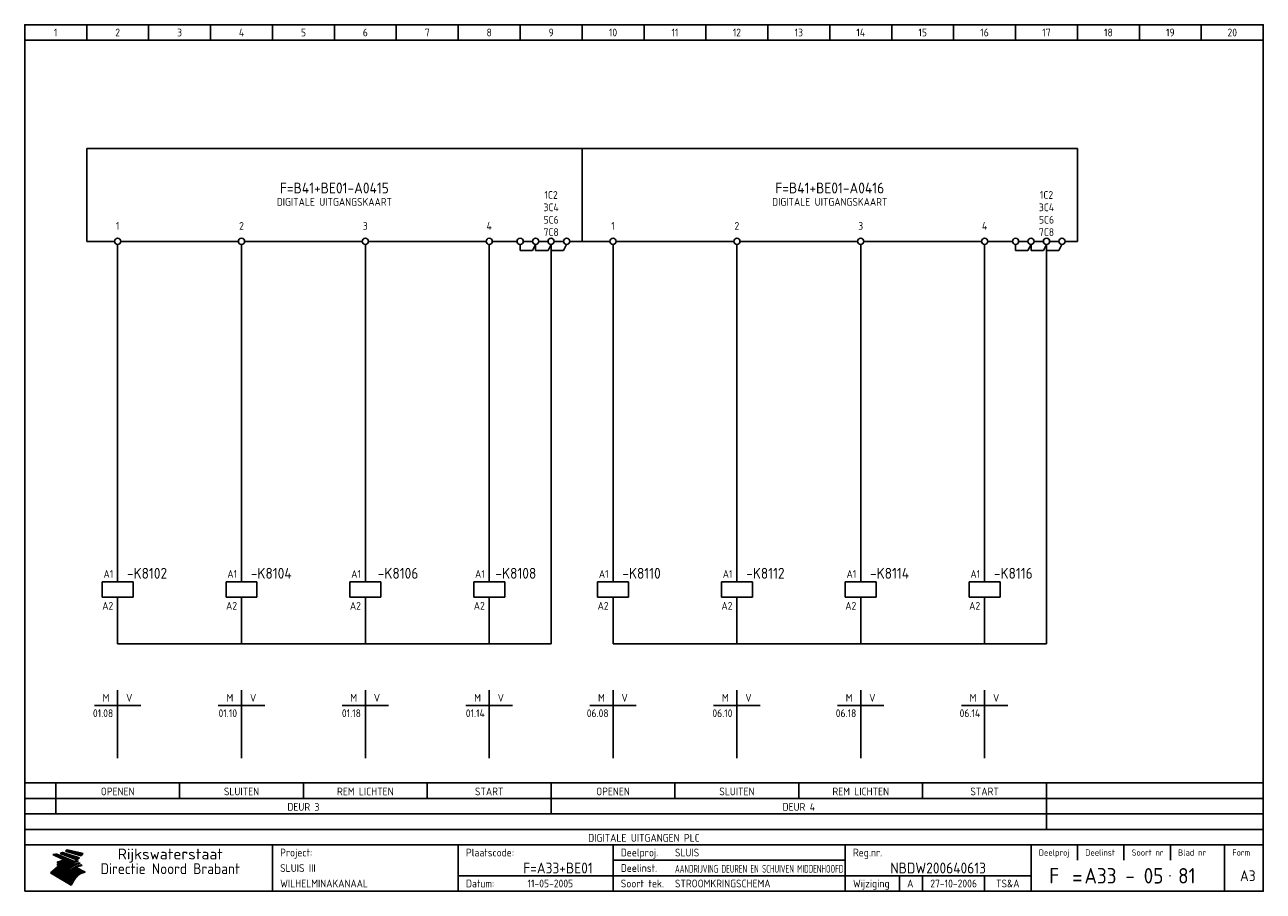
# Model space of a CAD drawing. Extents: x 10 to 410, y 10 to 290.
import ezdxf
from ezdxf.enums import TextEntityAlignment as Align

# ---------------------------------------------------------------- set-up
doc = ezdxf.new("R2010")
doc.units = 0
doc.header["$MEASUREMENT"] = 0
doc.header["$PDMODE"] = 1
for name, color, linetype in [('0-25', 7, 'CONTINUOUS'), ('0-35', 2, 'CONTINUOUS'), ('0-50', 3, 'CONTINUOUS'), ('B-25', 7, 'CONTINUOUS'), ('B-35', 2, 'CONTINUOUS'), ('S-25', 7, 'CONTINUOUS')]:
    doc.layers.add(name, color=color, linetype=linetype)
doc.styles.add('ISO', font='iso.shx')
doc.styles.get("Standard").update_dxf_attribs({"font": 'iso.shx'})

# ---------------------------------------------------------------- blocks, each defined once
blk = doc.blocks.new('0035')
at = {"layer": 'S-25'}
blk.add_circle((0, 0), 1, dxfattribs=at)
at = {"layer": 'B-25'}
blk.add_attdef('OM1', text='', height=2.5, dxfattribs=at).set_placement((0, -3.01), align=Align.MIDDLE)
blk = doc.blocks.new('0059')
at = {"layer": 'S-25'}
for p, q in [((0, 0), (0, -5)), ((-5, -5), (5, -5)), ((-5, -10), (-5, -5)), ((5, -10), (5, -5)), ((-5, -10), (5, -10)), ((0, -10), (0, -15))]:
    blk.add_line(p, q, dxfattribs=at)
at = {"layer": 'B-25'}
for tag, p in [('KN1', (-1.43, -3.73)), ('KN2', (-1.43, -14.01))]:
    blk.add_attdef(tag, text='', height=2.5, dxfattribs=at).set_placement(p, align=Align.RIGHT)
at = {"layer": 'B-35'}
blk.add_attdef('KT', (7.14, -8.99), '', height=3.5, dxfattribs=at)
blk = doc.blocks.new('0060')
at = {"layer": 'S-25'}
for p, q in [((0, 0), (0, -22)), ((-7.5, -5), (0, -5)), ((7.5, -5), (0, -5))]:
    blk.add_line(p, q, dxfattribs=at)
at = {"layer": 'B-25', "style": 'ISO'}
blk.add_text('M', height=2.5, dxfattribs=at).set_placement((-3.75, -2.5), align=Align.MIDDLE_CENTER)
blk.add_text('V', height=2.5, dxfattribs=at).set_placement((3.75, -2.5), align=Align.MIDDLE)
at = {"layer": 'B-25'}
for tag, p in [('M1', (-1.43, -8.73)), ('M2', (-1.43, -12.73)), ('M3', (-1.43, -16.73)), ('M4', (-1.43, -20.73))]:
    blk.add_attdef(tag, text='', height=2.5, dxfattribs=at).set_placement(p, align=Align.RIGHT)
for tag, p in [('V1', (1.57, -8.73)), ('V2', (1.57, -12.73)), ('V3', (1.57, -16.73)), ('V4', (1.57, -20.73))]:
    blk.add_attdef(tag, p, '', height=2.5, dxfattribs=at)
blk = doc.blocks.new('KADERA3')
at = {"layer": '0-25'}
for p, q in [((30, 285), (30, 290)), ((50, 285), (50, 290)), ((70, 285), (70, 290)), ((90, 285), (90, 290)), ((110, 285), (110, 290)), ((130, 285), (130, 290)), ((150, 285), (150, 290)), ((170, 285), (170, 290)), ((190, 285), (190, 290)), ((210, 285), (210, 290)), ((230, 285), (230, 290)), ((250, 285), (250, 290)), ((270, 285), (270, 290)), ((290, 285), (290, 290)), ((310, 285), (310, 290)), ((330, 285), (330, 290)), ((350, 285), (350, 290)), ((370, 285), (370, 290)), ((390, 285), (390, 290)), ((10, 285), (410, 285)), ((410, 35), (10, 35)), ((410, 30), (10, 30)), ((350, 25), (350, 20)), ((365, 25), (365, 20)), ((380, 25), (380, 20)), ((200, 20), (275, 20)), ((150, 15), (335, 15)), ((292.5, 15), (292.5, 10)), ((300, 15), (300, 10)), ((320, 15), (320, 10))]:
    blk.add_line(p, q, dxfattribs=at)
at = {"layer": '0-25', "color": 7}
for p, q in [((19.1, 21.89), (25.12, 19)), ((19.1, 21.89), (25.12, 19)), ((19.17, 21.86), (20.7, 21.86)), ((19.29, 21.8), (20.83, 21.8)), ((19.4, 21.75), (20.96, 21.75)), ((19.52, 21.69), (21.09, 21.69)), ((19.64, 21.63), (21.22, 21.63)), ((19.74, 21.92), (20.56, 21.92)), ((19.75, 21.58), (21.36, 21.58)), ((19.87, 21.52), (21.49, 21.52)), ((19.99, 21.47), (21.62, 21.47)), ((20.11, 21.41), (21.75, 21.41)), ((20.22, 21.35), (21.88, 21.35)), ((20.25, 21.97), (20.43, 21.97)), ((20.34, 21.3), (22.02, 21.3)), ((20.38, 21.99), (26.02, 19.59)), ((20.38, 21.99), (26.02, 19.59)), ((20.46, 21.24), (22.15, 21.24)), ((20.57, 21.18), (22.28, 21.18)), ((20.69, 21.13), (22.41, 21.13)), ((20.81, 21.07), (22.55, 21.07)), ((20.92, 21.02), (22.68, 21.02)), ((21.04, 20.96), (22.81, 20.96)), ((21.16, 20.9), (22.94, 20.9)), ((21.27, 20.85), (23.07, 20.85)), ((21.39, 20.79), (23.21, 20.79)), ((21.47, 22.25), (26.83, 20.19)), ((21.47, 22.25), (26.83, 20.19)), ((21.49, 22.25), (23.07, 22.25)), ((21.51, 20.73), (23.34, 20.73)), ((21.6, 22.2), (23.25, 22.2)), ((21.63, 20.68), (23.47, 20.68)), ((21.65, 22.31), (22.89, 22.31)), ((21.74, 20.62), (23.6, 20.62)), ((21.75, 22.14), (23.42, 22.14)), ((21.8, 22.37), (22.71, 22.37)), ((21.86, 20.57), (23.73, 20.57)), ((21.9, 22.08), (23.6, 22.08)), ((21.94, 22.42), (22.53, 22.42)), ((21.98, 20.51), (23.87, 20.51)), ((22.04, 22.03), (23.78, 22.03)), ((22.06, 22.48), (22.36, 22.48)), ((22.09, 20.45), (24, 20.45)), ((22.18, 22.53), (27.65, 20.8)), ((22.18, 22.53), (27.65, 20.8)), ((22.19, 21.97), (23.96, 21.97)), ((22.21, 20.4), (24.13, 20.4)), ((22.33, 20.34), (24.26, 20.34)), ((22.34, 21.92), (24.13, 21.92)), ((22.37, 20), (23.08, 20)), ((22.44, 20.28), (24.4, 20.28)), ((22.48, 21.86), (24.31, 21.86)), ((22.49, 20.06), (23.04, 20.06)), ((22.56, 20.23), (24.53, 20.23)), ((22.61, 20.12), (22.93, 20.12)), ((22.63, 21.8), (24.49, 21.8)), ((22.68, 20.17), (24.66, 20.17)), ((22.71, 20.17), (22.82, 20.17)), ((23.11, 20.02), (22.77, 20.2)), ((23.11, 20.02), (22.77, 20.2)), ((22.78, 21.75), (24.67, 21.75)), ((22.79, 20.12), (24.79, 20.12)), ((22.91, 20.06), (24.92, 20.06)), ((22.92, 21.69), (24.85, 21.69)), ((23.03, 20), (25.06, 20)), ((23.07, 21.63), (25.02, 21.63)), ((23.14, 22.99), (28.22, 21.46)), ((23.14, 22.99), (28.22, 21.46)), ((23.15, 22.98), (25.33, 22.98)), ((23.22, 21.58), (25.2, 21.58)), ((23.23, 23.04), (25.09, 23.04)), ((23.32, 23.1), (24.84, 23.1)), ((23.34, 22.93), (25.57, 22.93)), ((23.36, 21.52), (25.38, 21.52)), ((23.4, 23.15), (24.6, 23.15)), ((23.49, 23.21), (24.36, 23.21)), ((23.51, 21.47), (25.56, 21.47)), ((23.52, 22.87), (25.81, 22.87)), ((23.57, 23.27), (24.12, 23.27)), ((23.64, 23.32), (23.87, 23.32)), ((23.66, 21.41), (25.74, 21.41)), ((23.7, 23.36), (28.82, 22.17)), ((23.7, 23.36), (28.82, 22.17)), ((23.71, 22.82), (26.06, 22.82)), ((23.8, 21.35), (25.91, 21.35)), ((23.9, 22.76), (26.3, 22.76)), ((23.95, 21.3), (26.09, 21.3)), ((24.09, 22.7), (26.54, 22.7)), ((24.09, 21.24), (26.27, 21.24)), ((24.24, 21.18), (26.45, 21.18)), ((24.27, 22.65), (26.78, 22.65)), ((24.39, 21.13), (26.62, 21.13)), ((24.46, 22.59), (27.03, 22.59)), ((24.53, 21.07), (26.8, 21.07)), ((24.65, 22.53), (27.27, 22.53)), ((24.68, 21.02), (26.98, 21.02)), ((24.83, 20.96), (27.16, 20.96)), ((24.84, 22.48), (27.51, 22.48)), ((24.97, 20.9), (27.34, 20.9)), ((25.02, 22.42), (27.75, 22.42)), ((25.12, 20.85), (27.51, 20.85)), ((25.21, 22.37), (28, 22.37)), ((25.27, 20.79), (27.63, 20.79)), ((25.4, 22.31), (28.24, 22.31)), ((25.41, 20.73), (27.57, 20.73)), ((25.56, 20.68), (27.51, 20.68)), ((25.58, 22.25), (28.48, 22.25)), ((25.71, 20.62), (27.44, 20.62)), ((25.77, 22.2), (28.72, 22.2)), ((25.85, 20.57), (27.37, 20.57)), ((25.96, 22.14), (28.79, 22.14)), ((26, 20.51), (27.29, 20.51)), ((26.15, 22.08), (28.75, 22.08)), ((26.15, 20.45), (27.22, 20.45)), ((26.29, 20.4), (27.14, 20.4)), ((26.33, 22.03), (28.71, 22.03)), ((26.44, 20.34), (27.06, 20.34)), ((26.52, 21.97), (28.66, 21.97)), ((26.59, 20.28), (26.97, 20.28)), ((26.71, 21.92), (28.62, 21.92)), ((26.73, 20.23), (26.89, 20.23)), ((26.9, 21.86), (28.57, 21.86)), ((27.08, 21.8), (28.52, 21.8)), ((27.27, 21.75), (28.48, 21.75)), ((27.46, 21.69), (28.43, 21.69)), ((27.65, 21.63), (28.38, 21.63)), ((27.83, 21.58), (28.33, 21.58)), ((28.02, 21.52), (28.28, 21.52)), ((28.21, 21.47), (28.22, 21.47)), ((20.58, 17.88), (18.3, 16)), ((20.58, 17.88), (18.3, 16)), ((24.94, 11.97), (18.3, 16)), ((24.94, 11.97), (18.3, 16)), ((18.31, 16.01), (20.96, 16.01)), ((18.38, 16.07), (21.46, 16.07)), ((18.45, 16.12), (21.88, 16.12)), ((18.52, 16.18), (22.15, 16.18)), ((18.59, 16.23), (22.38, 16.23)), ((18.65, 16.29), (22.58, 16.29)), ((18.72, 16.35), (22.75, 16.35)), ((18.79, 16.4), (22.91, 16.4)), ((18.86, 16.46), (20.6, 16.46)), ((18.93, 16.52), (20.6, 16.52)), ((18.99, 16.57), (20.6, 16.57)), ((19.06, 16.63), (20.6, 16.63)), ((19.13, 16.68), (20.6, 16.68)), ((19.2, 16.74), (20.6, 16.74)), ((19.27, 16.8), (20.6, 16.8)), ((19.33, 16.85), (21.07, 16.85)), ((19.4, 16.91), (21.55, 16.91)), ((19.47, 16.97), (21.88, 16.97)), ((19.54, 17.02), (22.13, 17.02)), ((19.61, 17.08), (22.34, 17.08)), ((19.67, 17.13), (20.6, 17.13)), ((19.74, 17.19), (20.6, 17.19)), ((19.81, 17.25), (20.6, 17.25)), ((19.88, 17.3), (20.6, 17.3)), ((19.95, 17.36), (20.6, 17.36)), ((20.01, 17.42), (20.6, 17.42)), ((20.08, 17.47), (20.93, 17.47)), ((20.15, 17.53), (21.26, 17.53)), ((20.22, 17.58), (21.51, 17.58)), ((20.29, 17.64), (21.72, 17.64)), ((20.35, 17.7), (21.9, 17.7)), ((20.42, 17.75), (22.07, 17.75)), ((20.49, 17.81), (22.22, 17.81)), ((20.56, 17.87), (22.36, 17.87)), ((20.6, 19.11), (20.58, 19.51)), ((20.6, 19.11), (20.58, 19.51)), ((20.58, 19.5), (22.09, 19.5)), ((20.58, 19.44), (21.95, 19.44)), ((20.59, 19.38), (21.79, 19.38)), ((20.59, 19.33), (21.62, 19.33)), ((20.59, 19.27), (21.42, 19.27)), ((20.6, 19.22), (21.2, 19.22)), ((20.6, 19.16), (20.93, 19.16)), ((20.6, 19.11), (20.69, 19.12)), ((20.6, 19.11), (20.69, 19.12)), ((20.6, 18.79), (20.77, 18.81)), ((20.6, 18.79), (20.77, 18.81)), ((20.6, 18.29), (20.6, 18.79)), ((20.6, 18.29), (20.6, 18.79)), ((20.6, 18.77), (22.46, 18.77)), ((20.6, 18.71), (22.33, 18.71)), ((20.6, 18.65), (22.19, 18.65)), ((20.6, 18.6), (22.04, 18.6)), ((20.6, 18.54), (21.87, 18.54)), ((20.6, 18.48), (21.68, 18.48)), ((20.6, 18.43), (21.46, 18.43)), ((20.6, 18.37), (21.21, 18.37)), ((20.6, 18.32), (20.87, 18.32)), ((20.6, 18.29), (20.88, 18.32)), ((20.6, 18.29), (20.88, 18.32)), ((20.6, 17.88), (20.86, 17.91)), ((20.6, 17.88), (20.86, 17.91)), ((20.6, 17.43), (20.97, 17.48)), ((20.6, 17.43), (20.97, 17.48)), ((20.6, 17.43), (20.6, 17.09)), ((20.6, 17.43), (20.6, 17.09)), ((20.6, 17.09), (21.26, 17.16)), ((20.6, 17.09), (21.26, 17.16)), ((20.6, 16.8), (21.37, 16.89)), ((20.6, 16.8), (21.37, 16.89)), ((20.6, 16.8), (20.6, 16.45)), ((20.6, 16.8), (20.6, 16.45)), ((20.6, 16.45), (21.56, 16.56)), ((20.6, 16.45), (21.56, 16.56)), ((20.6, 15.97), (21.67, 16.09)), ((20.6, 15.97), (21.67, 16.09)), ((20.7, 16.46), (23.06, 16.46)), ((20.9, 19.55), (22.23, 19.55)), ((20.9, 18.82), (22.59, 18.82)), ((20.98, 17.92), (22.5, 17.92)), ((21.02, 17.13), (22.53, 17.13)), ((21.19, 19.61), (22.35, 19.61)), ((21.2, 16.52), (23.2, 16.52)), ((21.32, 18.88), (22.71, 18.88)), ((21.32, 17.98), (22.62, 17.98)), ((21.42, 19.67), (22.47, 19.67)), ((21.47, 17.19), (22.7, 17.19)), ((21.59, 18.03), (22.74, 18.03)), ((21.61, 18.93), (22.82, 18.93)), ((21.62, 19.72), (22.59, 19.72)), ((21.72, 16.57), (23.32, 16.57)), ((21.77, 17.25), (22.85, 17.25)), ((21.8, 19.78), (22.69, 19.78)), ((21.8, 18.09), (22.85, 18.09)), ((21.84, 18.99), (22.92, 18.99)), ((21.96, 19.83), (22.79, 19.83)), ((21.99, 18.15), (22.95, 18.15)), ((22.01, 17.3), (22.99, 17.3)), ((22.03, 19.05), (23.03, 19.05)), ((22.1, 16.63), (23.44, 16.63)), ((22.11, 19.89), (22.89, 19.89)), ((22.16, 18.2), (23.05, 18.2)), ((22.21, 19.1), (23.12, 19.1)), ((22.21, 17.36), (23.12, 17.36)), ((22.24, 19.95), (22.99, 19.95)), ((22.31, 18.26), (23.15, 18.26)), ((22.36, 19.16), (23.22, 19.16)), ((22.38, 16.68), (23.56, 16.68)), ((22.39, 17.42), (23.24, 17.42)), ((22.45, 18.32), (23.24, 18.32)), ((22.51, 19.22), (23.3, 19.22)), ((22.56, 17.47), (23.36, 17.47)), ((22.59, 18.37), (23.33, 18.37)), ((22.6, 16.74), (23.66, 16.74)), ((22.64, 19.27), (23.39, 19.27)), ((22.71, 18.43), (23.42, 18.43)), ((22.71, 17.53), (23.47, 17.53)), ((22.77, 19.33), (23.47, 19.33)), ((22.79, 16.8), (23.77, 16.8)), ((22.83, 18.48), (23.5, 18.48)), ((22.84, 17.58), (23.57, 17.58)), ((22.89, 19.38), (23.55, 19.38)), ((22.94, 18.54), (23.58, 18.54)), ((22.96, 16.85), (23.86, 16.85)), ((22.97, 17.64), (23.67, 17.64)), ((23, 19.44), (23.63, 19.44)), ((23.04, 18.6), (23.66, 18.6)), ((23.1, 19.5), (23.72, 19.5)), ((23.1, 17.7), (23.77, 17.7)), ((23.12, 16.91), (23.96, 16.91)), ((23.14, 18.65), (23.74, 18.65)), ((23.15, 19.95), (25.19, 19.95)), ((23.21, 19.55), (23.8, 19.55)), ((23.21, 17.75), (23.86, 17.75)), ((23.21, 16.01), (28.9, 16.01)), ((23.24, 18.71), (23.82, 18.71)), ((23.26, 19.89), (25.32, 19.89)), ((23.26, 16.97), (24.05, 16.97)), ((23.3, 19.61), (23.88, 19.61)), ((23.32, 17.81), (23.95, 17.81)), ((23.33, 18.77), (23.91, 18.77)), ((23.37, 16.07), (29.08, 16.07)), ((23.38, 19.83), (25.45, 19.83)), ((23.39, 19.67), (23.81, 19.67)), ((23.39, 17.02), (24.14, 17.02)), ((23.42, 18.82), (23.99, 18.82)), ((23.42, 17.87), (24.03, 17.87)), ((23.45, 19.7), (23.58, 19.79)), ((23.45, 19.7), (23.58, 19.79)), ((23.48, 19.72), (23.7, 19.72)), ((23.5, 19.78), (25.58, 19.78)), ((23.51, 18.88), (24.07, 18.88)), ((23.51, 16.12), (29.27, 16.12)), ((23.52, 17.92), (24.11, 17.92)), ((23.52, 17.08), (24.22, 17.08)), ((23.54, 18.9), (24.3, 19.42)), ((23.54, 18.9), (24.3, 19.42)), ((23.56, 19.78), (23.59, 19.78)), ((23.56, 19.39), (23.9, 19.62)), ((23.56, 19.39), (23.9, 19.62)), ((23.58, 19.79), (23.9, 19.62)), ((23.58, 19.79), (23.9, 19.62)), ((23.59, 18.93), (24.15, 18.93)), ((23.61, 19.72), (25.72, 19.72)), ((23.62, 17.98), (24.2, 17.98)), ((23.63, 17.13), (24.3, 17.13)), ((23.65, 18.59), (24.62, 19.25)), ((23.65, 18.59), (24.62, 19.25)), ((29.41, 16.17), (23.65, 16.17)), ((23.67, 18.99), (24.23, 18.99)), ((23.71, 18.03), (24.28, 18.03)), ((23.73, 19.67), (25.85, 19.67)), ((23.75, 19.05), (24.32, 19.05)), ((23.75, 17.19), (24.38, 17.19)), ((23.77, 16.23), (29.47, 16.23)), ((23.79, 18.09), (24.36, 18.09)), ((23.83, 19.1), (24.4, 19.1)), ((23.85, 19.61), (25.98, 19.61)), ((23.85, 17.25), (24.46, 17.25)), ((23.88, 18.15), (24.44, 18.15)), ((23.89, 16.29), (29.36, 16.29)), ((23.92, 19.16), (24.48, 19.16)), ((23.94, 18.19), (25.23, 19.07)), ((23.94, 18.19), (25.23, 19.07)), ((23.95, 17.3), (24.55, 17.3)), ((23.96, 19.55), (25.96, 19.55)), ((23.96, 18.2), (24.53, 18.2)), ((24, 19.22), (24.56, 19.22)), ((24, 16.35), (29.24, 16.35)), ((24.04, 18.26), (24.61, 18.26)), ((24.05, 17.36), (24.63, 17.36)), ((24.06, 17.88), (25.34, 18.76)), ((24.06, 17.88), (25.34, 18.76)), ((24.08, 19.5), (25.88, 19.5)), ((24.08, 19.27), (24.58, 19.27)), ((24.11, 16.4), (29.13, 16.4)), ((24.13, 18.32), (24.69, 18.32)), ((24.14, 17.42), (24.71, 17.42)), ((24.16, 19.33), (24.47, 19.33)), ((24.2, 19.44), (25.79, 19.44)), ((24.21, 18.37), (24.77, 18.37)), ((24.21, 16.46), (29.02, 16.46)), ((24.23, 17.47), (24.79, 17.47)), ((24.24, 17.48), (25.52, 18.36)), ((24.24, 17.48), (25.52, 18.36)), ((24.25, 19.38), (24.36, 19.38)), ((24.29, 18.43), (24.85, 18.43)), ((24.3, 19.42), (24.62, 19.25)), ((24.3, 19.42), (24.62, 19.25)), ((24.31, 19.38), (25.71, 19.38)), ((24.31, 17.53), (24.87, 17.53)), ((24.31, 16.52), (28.91, 16.52)), ((24.35, 17.17), (25.64, 18.05)), ((24.35, 17.17), (25.64, 18.05)), ((24.37, 18.48), (24.94, 18.48)), ((24.39, 17.58), (24.96, 17.58)), ((24.4, 16.57), (28.79, 16.57)), ((24.43, 19.33), (25.62, 19.33)), ((24.45, 18.54), (25.02, 18.54)), ((24.47, 17.64), (25.04, 17.64)), ((24.49, 16.63), (28.68, 16.63)), ((24.54, 18.6), (25.1, 18.6)), ((24.55, 19.27), (25.54, 19.27)), ((24.56, 17.7), (25.12, 17.7)), ((24.57, 16.68), (28.57, 16.68)), ((24.62, 18.65), (25.18, 18.65)), ((24.63, 16.72), (25.91, 17.6)), ((24.63, 16.72), (25.91, 17.6)), ((24.64, 17.75), (25.2, 17.75)), ((24.66, 16.74), (28.45, 16.74)), ((24.67, 19.22), (25.45, 19.22)), ((24.7, 18.71), (25.27, 18.71)), ((24.72, 17.81), (25.29, 17.81)), ((24.74, 16.8), (28.34, 16.8)), ((24.78, 19.16), (25.37, 19.16)), ((24.78, 18.77), (25.34, 18.77)), ((24.8, 17.87), (25.37, 17.87)), ((24.82, 16.85), (28.23, 16.85)), ((24.87, 18.82), (25.4, 18.82)), ((24.89, 17.92), (25.45, 17.92)), ((24.9, 19.1), (25.28, 19.1)), ((24.9, 16.91), (28.11, 16.91)), ((24.95, 18.88), (25.45, 18.88)), ((24.97, 17.98), (25.53, 17.98)), ((24.99, 16.97), (28, 16.97)), ((25.02, 19.05), (25.2, 19.05)), ((25.03, 18.93), (25.51, 18.93)), ((25.05, 18.03), (25.61, 18.03)), ((25.07, 17.02), (27.89, 17.02)), ((25.11, 18.99), (25.57, 18.99)), ((26.02, 19.59), (25.12, 19)), ((26.02, 19.59), (25.12, 19)), ((25.13, 18.09), (25.68, 18.09)), ((25.15, 17.08), (27.77, 17.08)), ((25.19, 19.05), (25.63, 19.05)), ((25.21, 18.15), (25.75, 18.15)), ((25.23, 17.13), (27.66, 17.13)), ((25.26, 19.1), (25.7, 19.1)), ((25.3, 18.2), (25.82, 18.2)), ((25.31, 17.19), (27.55, 17.19)), ((25.33, 19.16), (25.77, 19.16)), ((25.38, 18.26), (25.89, 18.26)), ((25.39, 19.22), (25.85, 19.22)), ((25.4, 17.25), (27.43, 17.25)), ((25.46, 18.32), (25.97, 18.32)), ((25.47, 19.27), (25.93, 19.27)), ((25.48, 17.3), (27.32, 17.3)), ((25.54, 19.33), (26.03, 19.33)), ((25.54, 18.37), (26.06, 18.37)), ((25.56, 17.36), (27.21, 17.36)), ((25.62, 18.43), (26.14, 18.43)), ((25.63, 19.38), (26.13, 19.38)), ((25.64, 17.42), (27.1, 17.42)), ((25.7, 18.48), (26.24, 18.48)), ((25.72, 19.44), (26.24, 19.44)), ((25.73, 17.47), (26.98, 17.47)), ((25.79, 18.54), (26.34, 18.54)), ((25.81, 17.53), (26.87, 17.53)), ((25.82, 19.5), (26.36, 19.5)), ((25.89, 18.6), (26.46, 18.6)), ((25.89, 17.58), (26.76, 17.58)), ((25.93, 19.55), (26.53, 19.55)), ((25.96, 17.64), (26.64, 17.64)), ((25.99, 18.65), (26.58, 18.65)), ((26.04, 17.7), (26.59, 17.7)), ((26.06, 19.61), (26.85, 19.61)), ((26.1, 18.71), (26.72, 18.71)), ((26.12, 17.75), (26.67, 17.75)), ((26.2, 17.81), (26.76, 17.81)), ((26.21, 19.67), (27.23, 19.67)), ((26.23, 18.77), (26.89, 18.77)), ((26.29, 17.87), (26.86, 17.87)), ((26.37, 18.82), (27.09, 18.82)), ((26.39, 17.92), (26.97, 17.92)), ((26.44, 19.72), (27.18, 19.72)), ((26.49, 17.98), (27.09, 17.98)), ((26.53, 18.88), (27.34, 18.88)), ((26.56, 17.68), (29.54, 16.2)), ((26.56, 17.68), (29.54, 16.2)), ((26.6, 18.03), (27.22, 18.03)), ((26.72, 18.09), (27.38, 18.09)), ((26.73, 18.93), (27.66, 18.93)), ((26.85, 18.15), (27.56, 18.15)), ((26.99, 18.99), (27.9, 18.99)), ((27, 18.2), (27.8, 18.2)), ((27.13, 19.78), (27.25, 19.64)), ((27.13, 19.78), (27.25, 19.64)), ((27.18, 18.26), (28.13, 18.26)), ((27.26, 19.05), (27.84, 19.05)), ((27.39, 18.32), (28.47, 18.32)), ((27.7, 18.37), (28.49, 18.37)), ((27.78, 19.1), (27.93, 18.96)), ((27.78, 19.1), (27.93, 18.96)), ((28, 18.43), (28.44, 18.43)), ((28.29, 15.83), (29.54, 16.2)), ((28.29, 15.83), (29.54, 16.2)), ((28.39, 18.48), (28.54, 18.32)), ((28.39, 18.48), (28.54, 18.32)), ((29.54, 16.2), (29.45, 16.17)), ((29.54, 16.2), (29.45, 16.17)), ((29.46, 16.18), (29.47, 16.18)), ((18.38, 15.95), (20.6, 15.95)), ((18.47, 15.9), (20.6, 15.9)), ((18.57, 15.84), (20.6, 15.84)), ((18.66, 15.78), (20.6, 15.78)), ((18.75, 15.73), (20.6, 15.73)), ((18.85, 15.67), (20.6, 15.67)), ((18.94, 15.62), (20.6, 15.62)), ((19.03, 15.56), (27.83, 15.56)), ((19.12, 15.5), (27.75, 15.5)), ((19.22, 15.45), (27.66, 15.45)), ((19.31, 15.39), (27.58, 15.39)), ((19.4, 15.33), (27.5, 15.33)), ((19.49, 15.28), (27.43, 15.28)), ((19.59, 15.22), (27.36, 15.22)), ((19.68, 15.17), (27.29, 15.17)), ((19.77, 15.11), (27.22, 15.11)), ((19.86, 15.05), (27.15, 15.05)), ((19.96, 15), (27.09, 15)), ((20.05, 14.94), (27.02, 14.94)), ((20.14, 14.88), (26.96, 14.88)), ((20.24, 14.83), (26.9, 14.83)), ((20.33, 14.77), (26.84, 14.77)), ((20.42, 14.72), (26.79, 14.72)), ((20.51, 14.66), (26.73, 14.66)), ((20.6, 15.97), (20.6, 15.58)), ((20.6, 15.97), (20.6, 15.58)), ((20.6, 15.58), (21.95, 15.73)), ((20.6, 15.58), (21.95, 15.73)), ((20.61, 14.6), (26.68, 14.6)), ((20.7, 14.55), (26.62, 14.55)), ((20.79, 14.49), (26.57, 14.49)), ((20.88, 14.43), (26.52, 14.43)), ((20.94, 15.62), (27.92, 15.62)), ((20.98, 14.38), (26.47, 14.38)), ((21.07, 14.32), (26.42, 14.32)), ((21.16, 14.27), (26.38, 14.27)), ((21.25, 14.21), (26.33, 14.21)), ((21.35, 14.15), (26.29, 14.15)), ((21.44, 14.1), (26.24, 14.1)), ((21.45, 15.67), (28.01, 15.67)), ((21.53, 14.04), (26.2, 14.04)), ((21.63, 13.98), (26.16, 13.98)), ((21.72, 13.93), (26.12, 13.93)), ((21.81, 13.87), (26.08, 13.87)), ((21.9, 13.82), (26.04, 13.82)), ((21.96, 15.73), (28.11, 15.73)), ((22, 13.76), (26, 13.76)), ((22.09, 13.7), (25.96, 13.7)), ((22.18, 13.65), (25.93, 13.65)), ((22.27, 13.59), (25.89, 13.59)), ((22.34, 15.78), (28.21, 15.78)), ((22.37, 13.53), (25.86, 13.53)), ((22.46, 13.48), (25.82, 13.48)), ((22.55, 13.42), (25.79, 13.42)), ((22.62, 15.84), (28.33, 15.84)), ((22.65, 13.37), (25.76, 13.37)), ((22.74, 13.31), (25.73, 13.31)), ((22.83, 13.25), (25.69, 13.25)), ((22.84, 15.9), (28.52, 15.9)), ((22.92, 13.2), (25.66, 13.2)), ((23.02, 13.14), (25.63, 13.14)), ((23.04, 15.95), (28.71, 15.95)), ((23.11, 13.08), (25.59, 13.08)), ((23.2, 13.03), (25.56, 13.03)), ((23.29, 12.97), (25.53, 12.97)), ((23.39, 12.92), (25.5, 12.92)), ((23.48, 12.86), (25.46, 12.86)), ((23.57, 12.8), (25.43, 12.8)), ((23.66, 12.75), (25.4, 12.75)), ((23.76, 12.69), (25.36, 12.69)), ((23.85, 12.63), (25.33, 12.63)), ((23.94, 12.58), (25.3, 12.58)), ((24.04, 12.52), (25.26, 12.52)), ((24.13, 12.47), (25.23, 12.47)), ((24.22, 12.41), (25.2, 12.41)), ((24.31, 12.35), (25.17, 12.35)), ((24.41, 12.3), (25.13, 12.3)), ((24.5, 12.24), (25.1, 12.24)), ((24.59, 12.18), (25.07, 12.18)), ((24.68, 12.13), (25.03, 12.13)), ((24.78, 12.07), (25, 12.07)), ((24.87, 12.02), (24.97, 12.02)), ((24.94, 11.97), (25.81, 13.45)), ((24.94, 11.97), (25.81, 13.45))]:
    blk.add_line(p, q, dxfattribs=at)
for centre, radius, start, end in [((19.15, 29.7), 7.8, 269.6055, 279.0886), ((19.15, 29.7), 7.8, 269.6055, 279.0886), ((19.93, 25.38), 5.91, 276.3402, 298.7463), ((19.93, 25.38), 5.91, 276.3402, 298.7463), ((19.84, 25.09), 6.03, 278.129, 302.868), ((19.84, 25.09), 6.03, 278.129, 302.868), ((19.84, 27.26), 5.27, 288.0217, 296.3084), ((19.84, 27.26), 5.27, 288.0217, 296.3084), ((20.49, 27.56), 5.28, 300.0654, 307.393), ((20.49, 27.56), 5.28, 300.0654, 307.393), ((24.11, 24.7), 5.26, 301.1147, 312.2814), ((24.11, 24.7), 5.26, 301.1147, 312.2814), ((21.95, 27.32), 8.59, 316.9248, 323.1399), ((21.95, 27.32), 8.59, 316.9248, 323.1399), ((20.21, 23.78), 5.91, 273.6149, 304.3803), ((20.21, 23.78), 5.91, 273.6149, 304.3803), ((20.35, 24.56), 5.76, 274.164, 302.5474), ((20.35, 24.56), 5.76, 274.164, 302.5474), ((20.05, 24.28), 6.02, 277.9472, 305.7139), ((20.05, 24.28), 6.02, 277.9472, 305.7139), ((20.04, 23.49), 6.09, 278.8115, 306.4242), ((20.04, 23.49), 6.09, 278.8115, 306.4242), ((20.53, 23.07), 5.96, 277.0519, 304.973), ((20.53, 23.07), 5.96, 277.0519, 304.973), ((20.72, 22.76), 5.91, 276.3402, 304.3803), ((20.72, 22.76), 5.91, 276.3402, 304.3803), ((21.06, 22.34), 5.81, 274.9043, 303.1745), ((21.06, 22.34), 5.81, 274.9043, 303.1745), ((20.82, 22.06), 6.04, 278.1111, 305.8489), ((20.82, 22.06), 6.04, 278.1111, 305.8489), ((21.3, 21.6), 5.91, 276.3402, 304.3803), ((21.3, 21.6), 5.91, 276.3402, 304.3803), ((27.05, 17.17), 2.63, 107.4286, 133.7799), ((27.05, 17.17), 2.63, 107.4286, 133.7799), ((27.45, 16.91), 2.81, 110.4143, 138.7411), ((27.45, 16.91), 2.81, 110.4143, 138.7411), ((27.57, 15.64), 3.4, 98.1566, 126.9045), ((27.57, 15.64), 3.4, 98.1566, 126.9045), ((27.91, 15.54), 3.39, 100.5835, 132.088), ((27.91, 15.54), 3.39, 100.5835, 132.088), ((28.21, 14.74), 3.67, 95.7581, 128.7216), ((28.21, 14.74), 3.67, 95.7581, 128.7216), ((27.01, 16.84), 2.93, 87.7348, 104.8316), ((27.01, 16.84), 2.93, 87.7348, 104.8316), ((27.37, 15.71), 3.93, 91.7838, 103.2817), ((27.37, 15.71), 3.93, 91.7838, 103.2817), ((28.4, 15.05), 3.21, 96.3886, 125.0052), ((28.4, 15.05), 3.21, 96.3886, 125.0052), ((27.82, 16.31), 2.8, 90.634, 105.1984), ((27.82, 16.31), 2.8, 90.634, 105.1984), ((28.19, 15.04), 3.93, 93.8342, 103.2817), ((28.19, 15.04), 3.93, 93.8342, 103.2817), ((28.58, 15.69), 2.8, 93.8141, 105.1984), ((28.58, 15.69), 2.8, 93.8141, 105.1984), ((28.95, 14.41), 3.93, 96.0135, 103.2817), ((28.95, 14.41), 3.93, 96.0135, 103.2817), ((31.24, 10.26), 6.3, 117.9568, 149.6251), ((31.24, 10.26), 6.3, 117.9568, 149.6251)]:
    blk.add_arc(centre, radius, start, end, dxfattribs=at)
at = {"layer": '0-35'}
for p, q in [((90, 25), (90, 10)), ((150, 25), (150, 10)), ((200, 25), (200, 10)), ((275, 25), (275, 10)), ((335, 25), (335, 10)), ((397.5, 25), (397.5, 10))]:
    blk.add_line(p, q, dxfattribs=at)
at = {"layer": '0-50'}
for p, q in [((10, 25), (410, 25)), ((348.75, 15), (351.25, 15)), ((348.75, 13.5), (351.25, 13.5))]:
    blk.add_line(p, q, dxfattribs=at)
blk.add_lwpolyline([(10, 10), (410, 10), (410, 290), (10, 290)], close=True, dxfattribs=at)
at = {"layer": '0-50', "const_width": 0.25}
blk.add_lwpolyline([(379.75, 15, 1), (380, 15, 1)], format="xyb", close=True, dxfattribs=at)
at = {"layer": '0-25', "style": 'ISO'}
for s, height, p in [('Project:', 2.5, (92.5, 22.5)), ('Plaatscode:', 2.5, (152.5, 22.5)), ('Deelproj.', 2.5, (202.5, 22.5)), ('Reg.nr.', 2.5, (277.5, 22.5)), ('Deelproj', 2, (337.5, 22.5)), ('Deelinst', 2, (352.5, 22.5)), ('Soort nr', 2, (367.5, 22.5)), ('Blad nr', 2, (382.5, 22.5)), ('Form', 2, (400, 22.5)), ('Deelinst.', 2.5, (202.5, 17.5)), ('Datum:', 2.5, (152.5, 12.5)), ('Soort tek.', 2.5, (202.5, 12.5)), ('Wijziging', 2.5, (277.5, 12.5))]:
    blk.add_text(s, height=height, dxfattribs=at).set_placement(p, align=Align.MIDDLE_LEFT)
for tag, p in [('STR1', (20, 287.5)), ('STR2', (40, 287.5)), ('STR3', (60, 287.5)), ('STR4', (80, 287.5)), ('STR5', (100, 287.5)), ('STR6', (120, 287.5)), ('STR7', (140, 287.5)), ('STR8', (160, 287.5)), ('STR9', (180, 287.5)), ('STR10', (200, 287.5)), ('STR11', (220, 287.5)), ('STR12', (240, 287.5)), ('STR13', (260, 287.5)), ('STR14', (280, 287.5)), ('STR15', (300, 287.5)), ('STR16', (320, 287.5)), ('STR17', (340, 287.5)), ('STR18', (360, 287.5)), ('STR19', (380, 287.5)), ('STR20', (400, 287.5)), ('W', (180, 12.5)), ('Z', (310, 12.5)), ('Y', (327.5, 12.5))]:
    blk.add_attdef(tag, text='', height=2.5, dxfattribs=at).set_placement(p, align=Align.MIDDLE)
for tag, p in [('N', (220, 22.5)), ('B', (92.5, 17.5)), ('P', (220, 17.5)), ('C', (92.5, 12.5)), ('U', (220, 12.5)), ('REV', (295, 12.5))]:
    blk.add_attdef(tag, text='', height=2.5, dxfattribs=at).set_placement(p, align=Align.MIDDLE_LEFT)
at = {"layer": '0-35', "style": 'ISO', "width": 1.00614}
blk.add_text('Rijkswaterstaat', height=3.5, dxfattribs=at).set_placement((40, 20.28), (74, 20.28), align=Align.FIT)
at = {"layer": '0-35', "color": 2, "style": 'ISO', "width": 0.948867}
blk.add_text('Directie Noord Brabant', height=3.5, dxfattribs=at).set_placement((34.5, 15.53), (79.5, 15.53), align=Align.FIT)
at = {"layer": '0-35', "style": 'ISO'}
for tag, p in [('X', (178.5, 17.5)), ('FORM', (402.5, 15))]:
    blk.add_attdef(tag, text='', height=3.5, dxfattribs=at).set_placement(p, align=Align.MIDDLE_LEFT)
blk.add_attdef('RNR', text='', height=3.5, dxfattribs=at).set_placement((305, 17.5), align=Align.MIDDLE)
at = {"layer": '0-50', "style": 'ISO'}
for tag, p in [('M', (342.5, 15)), ('O', (365, 15))]:
    blk.add_attdef(tag, text='', height=5, dxfattribs=at).set_placement(p, align=Align.MIDDLE)
blk.add_attdef('Q', text='', height=5, dxfattribs=at).set_placement((382.5, 15), align=Align.MIDDLE_LEFT)

msp = doc.modelspace()

# ---------------------------------------------------------------- linework, layer by layer
at = {"layer": '0-25'}
for p, q in [((10, 45), (410, 45)), ((10, 40), (410, 40))]:
    msp.add_line(p, q, dxfattribs=at)
at = {"layer": 'S-25'}
for p, q in [((30, 220), (30, 250)), ((30, 250), (237, 250)), ((350, 250), (189, 250)), ((190, 250), (190, 220)), ((350, 250), (350, 220)), ((30, 220), (39, 220)), ((79, 220), (41, 220)), ((119, 220), (81, 220)), ((81, 220), (81, 220)), ((159, 220), (121, 220)), ((169, 220), (161, 220)), ((174, 220), (171, 220)), ((179, 220), (176, 220)), ((181.5, 220), (181, 220)), ((199, 220), (186, 220)), ((239, 220), (201, 220)), ((279, 220), (241, 220)), ((242, 220), (242, 220)), ((319, 220), (281, 220)), ((329, 220), (321, 220)), ((334, 220), (331, 220)), ((334, 220), (331, 220)), ((339, 220), (336, 220)), ((339, 220), (336, 220)), ((341.5, 220), (341, 220)), ((344, 220), (341, 220)), ((350, 220), (346, 220)), ((40, 219), (40, 110)), ((80, 219), (80, 110)), ((120, 219), (120, 110)), ((160, 219), (160, 110)), ((170, 219), (170, 217)), ((174, 217), (170, 217)), ((174, 220), (171, 220)), ((175, 219), (174, 217)), ((175, 219), (175, 217)), ((179, 217), (175, 217)), ((179, 220), (176, 220)), ((180, 219), (179, 217)), ((180, 219), (180, 90)), ((180, 219), (180, 217)), ((184, 217), (180, 217)), ((184, 220), (181, 220)), ((185, 219), (184, 217)), ((200, 219), (200, 110)), ((240, 219), (240, 110)), ((280, 219), (280, 110)), ((320, 219), (320, 110)), ((330, 219), (330, 217)), ((334, 217), (330, 217)), ((335, 219), (334, 217)), ((335, 219), (335, 217)), ((339, 217), (335, 217)), ((340, 219), (339, 217)), ((340, 219), (340, 205)), ((340, 219), (340, 90)), ((340, 219), (340, 217)), ((344, 217), (340, 217)), ((345, 219), (344, 217)), ((160, 105), (160, 90)), ((320, 105), (320, 90)), ((40, 90), (40, 100)), ((80, 100), (80, 90)), ((120, 100), (120, 90)), ((200, 90), (200, 100)), ((240, 100), (240, 90)), ((280, 100), (280, 90)), ((180, 90), (40, 90)), ((340, 90), (200, 90)), ((20, 45), (20, 35)), ((60, 45), (60, 40)), ((100, 45), (100, 40)), ((140, 45), (140, 40)), ((180, 45), (180, 35)), ((220, 45), (220, 40)), ((260, 45), (260, 40)), ((300, 45), (300, 40)), ((340, 45), (340, 30))]:
    msp.add_line(p, q, dxfattribs=at)
for p in [(168.25, 215), (168.25, 215), (168.25, 215), (175.5, 215), (175.5, 215), (175.5, 215), (182.75, 215), (182.75, 215), (182.75, 215), (180, 105), (40, 55), (180, 50), (180, 50)]:
    msp.add_point(p, dxfattribs=at)
at = {"layer": 'S-25', "linetype": 'Continuous'}
msp.add_point((85, 124.5), dxfattribs=at)
msp.add_point((85, 124.5), dxfattribs=at)

# ---------------------------------------------------------------- block references
at = {"layer": 'S-25'}
ref = msp.add_blockref('KADERA3', (0, 0), dxfattribs=at)
ref.add_attrib('B', 'SLUIS III', dxfattribs={"layer": '0-25', "height": 2.5, "style": 'ISO'}).set_placement((92.5, 17.5), align=Align.MIDDLE_LEFT)
ref.add_attrib('C', 'WILHELMINAKANAAL', dxfattribs={"layer": '0-25', "height": 2.5, "style": 'ISO'}).set_placement((92.5, 12.5), align=Align.MIDDLE_LEFT)
ref.add_attrib('N', 'SLUIS', dxfattribs={"layer": '0-25', "height": 2.5, "style": 'ISO'}).set_placement((220, 22.5), align=Align.MIDDLE_LEFT)
ref.add_attrib('U', 'STROOMKRINGSCHEMA', dxfattribs={"layer": '0-25', "height": 2.5, "style": 'ISO'}).set_placement((220, 12.5), align=Align.MIDDLE_LEFT)
ref.add_attrib('M', 'F', dxfattribs={"layer": '0-50', "height": 5, "style": 'ISO'}).set_placement((342.5, 15), align=Align.MIDDLE)
ref.add_attrib('O', 'A33 - 05', dxfattribs={"layer": '0-50', "height": 5, "style": 'ISO'}).set_placement((365, 15), align=Align.MIDDLE)
ref.add_attrib('Q', '81', dxfattribs={"layer": '0-50', "height": 5, "style": 'ISO'}).set_placement((382.5, 15), align=Align.MIDDLE_LEFT)
ref.add_attrib('X', 'F=A33+BE01', dxfattribs={"layer": '0-35', "height": 3.5, "style": 'ISO'}).set_placement((171, 17.5), align=Align.MIDDLE_LEFT)
ref.add_attrib('RNR', 'NBDW200640613', dxfattribs={"layer": '0-35', "height": 3.5, "style": 'ISO'}).set_placement((305, 17.5), align=Align.MIDDLE)
ref.add_attrib('W', '11-05-2005', dxfattribs={"layer": '0-25', "height": 2.5, "style": 'ISO'}).set_placement((179.75, 12.5), align=Align.MIDDLE)
ref.add_attrib('FORM', 'A3', dxfattribs={"layer": '0-35', "height": 3.5, "style": 'ISO'}).set_placement((402.5, 15), align=Align.MIDDLE_LEFT)
ref.add_attrib('REV', 'A', dxfattribs={"layer": '0-25', "height": 2.5, "style": 'ISO'}).set_placement((295, 12.5), align=Align.MIDDLE_LEFT)
ref.add_attrib('Z', '27-10-2006', dxfattribs={"layer": '0-25', "height": 2.5, "style": 'ISO'}).set_placement((310, 12.5), align=Align.MIDDLE)
ref.add_attrib('Y', 'TS&A', dxfattribs={"layer": '0-25', "height": 2.5, "style": 'ISO'}).set_placement((327.5, 12.5), align=Align.MIDDLE)
ref.add_attrib('STR1', '1', dxfattribs={"layer": '0-25', "height": 2.5, "style": 'ISO'}).set_placement((20, 287.5), align=Align.MIDDLE)
ref.add_attrib('STR2', '2', dxfattribs={"layer": '0-25', "height": 2.5, "style": 'ISO'}).set_placement((40, 287.5), align=Align.MIDDLE)
ref.add_attrib('STR3', '3', dxfattribs={"layer": '0-25', "height": 2.5, "style": 'ISO'}).set_placement((60, 287.5), align=Align.MIDDLE)
ref.add_attrib('STR4', '4', dxfattribs={"layer": '0-25', "height": 2.5, "style": 'ISO'}).set_placement((80, 287.5), align=Align.MIDDLE)
ref.add_attrib('STR5', '5', dxfattribs={"layer": '0-25', "height": 2.5, "style": 'ISO'}).set_placement((100, 287.5), align=Align.MIDDLE)
ref.add_attrib('STR6', '6', dxfattribs={"layer": '0-25', "height": 2.5, "style": 'ISO'}).set_placement((120, 287.5), align=Align.MIDDLE)
ref.add_attrib('STR7', '7', dxfattribs={"layer": '0-25', "height": 2.5, "style": 'ISO'}).set_placement((140, 287.5), align=Align.MIDDLE)
ref.add_attrib('STR8', '8', dxfattribs={"layer": '0-25', "height": 2.5, "style": 'ISO'}).set_placement((160, 287.5), align=Align.MIDDLE)
ref.add_attrib('STR9', '9', dxfattribs={"layer": '0-25', "height": 2.5, "style": 'ISO'}).set_placement((180, 287.5), align=Align.MIDDLE)
ref.add_attrib('STR10', '10', dxfattribs={"layer": '0-25', "height": 2.5, "style": 'ISO'}).set_placement((200, 287.5), align=Align.MIDDLE)
ref.add_attrib('STR11', '11', dxfattribs={"layer": '0-25', "height": 2.5, "style": 'ISO'}).set_placement((220, 287.5), align=Align.MIDDLE)
ref.add_attrib('STR12', '12', dxfattribs={"layer": '0-25', "height": 2.5, "style": 'ISO'}).set_placement((240, 287.5), align=Align.MIDDLE)
ref.add_attrib('STR13', '13', dxfattribs={"layer": '0-25', "height": 2.5, "style": 'ISO'}).set_placement((260, 287.5), align=Align.MIDDLE)
ref.add_attrib('STR14', '14', dxfattribs={"layer": '0-25', "height": 2.5, "style": 'ISO'}).set_placement((280, 287.5), align=Align.MIDDLE)
ref.add_attrib('STR15', '15', dxfattribs={"layer": '0-25', "height": 2.5, "style": 'ISO'}).set_placement((300, 287.5), align=Align.MIDDLE)
ref.add_attrib('STR16', '16', dxfattribs={"layer": '0-25', "height": 2.5, "style": 'ISO'}).set_placement((320, 287.5), align=Align.MIDDLE)
ref.add_attrib('STR17', '17', dxfattribs={"layer": '0-25', "height": 2.5, "style": 'ISO'}).set_placement((340, 287.5), align=Align.MIDDLE)
ref.add_attrib('STR18', '18', dxfattribs={"layer": '0-25', "height": 2.5, "style": 'ISO'}).set_placement((360, 287.5), align=Align.MIDDLE)
ref.add_attrib('STR19', '19', dxfattribs={"layer": '0-25', "height": 2.5, "style": 'ISO'}).set_placement((380, 287.5), align=Align.MIDDLE)
ref.add_attrib('STR20', '20', dxfattribs={"layer": '0-25', "height": 2.5, "style": 'ISO'}).set_placement((400, 287.5), align=Align.MIDDLE)
ref = msp.add_blockref('0035', (170, 220), dxfattribs=at)
ref.add_attrib('OM1', '1C2', dxfattribs={"layer": 'B-25', "height": 2.5}).set_placement((180, 235), align=Align.MIDDLE)
ref = msp.add_blockref('0035', (330, 220), dxfattribs=at)
ref.add_attrib('OM1', '1C2', dxfattribs={"layer": 'B-25', "height": 2.5}).set_placement((340, 235), align=Align.MIDDLE)
ref = msp.add_blockref('0035', (175, 220), dxfattribs=at)
ref.add_attrib('OM1', '3C4', dxfattribs={"layer": 'B-25', "height": 2.5}).set_placement((180, 231), align=Align.MIDDLE)
ref = msp.add_blockref('0035', (335, 220), dxfattribs=at)
ref.add_attrib('OM1', '3C4', dxfattribs={"layer": 'B-25', "height": 2.5}).set_placement((340, 231), align=Align.MIDDLE)
ref = msp.add_blockref('0035', (180, 220), dxfattribs=at)
ref.add_attrib('OM1', '5C6', dxfattribs={"layer": 'B-25', "height": 2.5}).set_placement((180, 227), align=Align.MIDDLE)
ref = msp.add_blockref('0035', (340, 220), dxfattribs=at)
ref.add_attrib('OM1', '5C6', dxfattribs={"layer": 'B-25', "height": 2.5}).set_placement((340, 227), align=Align.MIDDLE)
ref = msp.add_blockref('0035', (40, 220), dxfattribs=at)
ref.add_attrib('OM1', '1', dxfattribs={"layer": 'B-25', "height": 2.5}).set_placement((40, 225), align=Align.MIDDLE)
ref = msp.add_blockref('0035', (80, 220), dxfattribs=at)
ref.add_attrib('OM1', '2', dxfattribs={"layer": 'B-25', "height": 2.5}).set_placement((80, 225), align=Align.MIDDLE)
ref = msp.add_blockref('0035', (120, 220), dxfattribs=at)
ref.add_attrib('OM1', '3', dxfattribs={"layer": 'B-25', "height": 2.5}).set_placement((120, 225), align=Align.MIDDLE)
ref = msp.add_blockref('0035', (160, 220), dxfattribs=at)
ref.add_attrib('OM1', '4', dxfattribs={"layer": 'B-25', "height": 2.5}).set_placement((160, 225), align=Align.MIDDLE)
ref = msp.add_blockref('0035', (185, 220), dxfattribs=at)
ref.add_attrib('OM1', '7C8', dxfattribs={"layer": 'B-25', "height": 2.5}).set_placement((180, 223), align=Align.MIDDLE)
ref = msp.add_blockref('0035', (200, 220), dxfattribs=at)
ref.add_attrib('OM1', '1', dxfattribs={"layer": 'B-25', "height": 2.5}).set_placement((200, 225), align=Align.MIDDLE)
ref = msp.add_blockref('0035', (240, 220), dxfattribs=at)
ref.add_attrib('OM1', '2', dxfattribs={"layer": 'B-25', "height": 2.5}).set_placement((240, 225), align=Align.MIDDLE)
ref = msp.add_blockref('0035', (280, 220), dxfattribs=at)
ref.add_attrib('OM1', '3', dxfattribs={"layer": 'B-25', "height": 2.5}).set_placement((280, 225), align=Align.MIDDLE)
ref = msp.add_blockref('0035', (320, 220), dxfattribs=at)
ref.add_attrib('OM1', '4', dxfattribs={"layer": 'B-25', "height": 2.5}).set_placement((320, 225), align=Align.MIDDLE)
ref = msp.add_blockref('0035', (345, 220), dxfattribs=at)
ref.add_attrib('OM1', '7C8', dxfattribs={"layer": 'B-25', "height": 2.5}).set_placement((340, 223), align=Align.MIDDLE)
for p in [(180, 220), (180, 220), (180, 220), (340, 220), (340, 220), (340, 220)]:
    msp.add_blockref('0035', p, dxfattribs=at)
ref = msp.add_blockref('0059', (40, 115), dxfattribs=at)
ref.add_attrib('KT', '-K8102', (43, 111), dxfattribs={"layer": 'B-35', "height": 3.5})
ref.add_attrib('KN1', 'A1', dxfattribs={"layer": 'B-25', "height": 2.5}).set_placement((38.57, 111.27), align=Align.RIGHT)
ref.add_attrib('KN2', 'A2', dxfattribs={"layer": 'B-25', "height": 2.5}).set_placement((38.57, 100.99), align=Align.RIGHT)
ref = msp.add_blockref('0059', (80, 115), dxfattribs=at)
ref.add_attrib('KT', '-K8104', (83, 111), dxfattribs={"layer": 'B-35', "height": 3.5})
ref.add_attrib('KN1', 'A1', dxfattribs={"layer": 'B-25', "height": 2.5}).set_placement((78.57, 111.27), align=Align.RIGHT)
ref.add_attrib('KN2', 'A2', dxfattribs={"layer": 'B-25', "height": 2.5}).set_placement((78.57, 100.99), align=Align.RIGHT)
ref = msp.add_blockref('0059', (120, 115), dxfattribs=at)
ref.add_attrib('KT', '-K8106', (124, 111), dxfattribs={"layer": 'B-35', "height": 3.5})
ref.add_attrib('KN1', 'A1', dxfattribs={"layer": 'B-25', "height": 2.5}).set_placement((118.57, 111.27), align=Align.RIGHT)
ref.add_attrib('KN2', 'A2', dxfattribs={"layer": 'B-25', "height": 2.5}).set_placement((118.57, 100.99), align=Align.RIGHT)
ref = msp.add_blockref('0059', (160, 115), dxfattribs=at)
ref.add_attrib('KT', '-K8108', (162, 111), dxfattribs={"layer": 'B-35', "height": 3.5})
ref.add_attrib('KN1', 'A1', dxfattribs={"layer": 'B-25', "height": 2.5}).set_placement((158.57, 111.27), align=Align.RIGHT)
ref.add_attrib('KN2', 'A2', dxfattribs={"layer": 'B-25', "height": 2.5}).set_placement((158.57, 100.99), align=Align.RIGHT)
ref = msp.add_blockref('0059', (200, 115), dxfattribs=at)
ref.add_attrib('KT', '-K8110', (203, 111), dxfattribs={"layer": 'B-35', "height": 3.5})
ref.add_attrib('KN1', 'A1', dxfattribs={"layer": 'B-25', "height": 2.5}).set_placement((198.57, 111.27), align=Align.RIGHT)
ref.add_attrib('KN2', 'A2', dxfattribs={"layer": 'B-25', "height": 2.5}).set_placement((198.57, 100.99), align=Align.RIGHT)
ref = msp.add_blockref('0059', (240, 115), dxfattribs=at)
ref.add_attrib('KT', '-K8112', (243, 111), dxfattribs={"layer": 'B-35', "height": 3.5})
ref.add_attrib('KN1', 'A1', dxfattribs={"layer": 'B-25', "height": 2.5}).set_placement((238.57, 111.27), align=Align.RIGHT)
ref.add_attrib('KN2', 'A2', dxfattribs={"layer": 'B-25', "height": 2.5}).set_placement((238.57, 100.99), align=Align.RIGHT)
ref = msp.add_blockref('0059', (280, 115), dxfattribs=at)
ref.add_attrib('KT', '-K8114', (283, 111), dxfattribs={"layer": 'B-35', "height": 3.5})
ref.add_attrib('KN1', 'A1', dxfattribs={"layer": 'B-25', "height": 2.5}).set_placement((278.57, 111.27), align=Align.RIGHT)
ref.add_attrib('KN2', 'A2', dxfattribs={"layer": 'B-25', "height": 2.5}).set_placement((278.57, 100.99), align=Align.RIGHT)
ref = msp.add_blockref('0059', (320, 115), dxfattribs=at)
ref.add_attrib('KT', '-K8116', (323, 111), dxfattribs={"layer": 'B-35', "height": 3.5})
ref.add_attrib('KN1', 'A1', dxfattribs={"layer": 'B-25', "height": 2.5}).set_placement((318.57, 111.27), align=Align.RIGHT)
ref.add_attrib('KN2', 'A2', dxfattribs={"layer": 'B-25', "height": 2.5}).set_placement((318.57, 100.99), align=Align.RIGHT)
for p, values in [((40, 75), {'M1': '01.08'}), ((80, 75), {'M1': '01.10'}), ((120, 75), {'M1': '01.18'}), ((160, 75), {'M1': '01.14'}), ((200, 75), {'M1': '06.08'}), ((240, 75), {'M1': '06.10'}), ((280, 75), {'M1': '06.18'}), ((320, 75), {'M1': '06.14'})]:
    msp.add_blockref('0060', p, dxfattribs=at).add_auto_attribs(values)

# ---------------------------------------------------------------- texts
at = {"layer": 'B-25'}
for p in [(110, 231.5), (270, 231.5)]:
    msp.add_text('DIGITALE UITGANGSKAART', height=2.5, dxfattribs=at).set_placement(p, align=Align.CENTER)
at = {"layer": 'B-25', "style": 'ISO'}
for s, p in [('OPENEN', (40, 41)), ('SLUITEN', (80, 41)), ('REM LICHTEN', (120, 41)), ('START', (160, 41)), ('OPENEN', (200, 41)), ('SLUITEN', (240, 41)), ('REM LICHTEN', (280, 41)), ('START', (320, 41)), ('DEUR 3', (100, 36)), ('DEUR 4', (260, 36)), ('DIGITALE UITGANGEN PLC', (210, 26))]:
    msp.add_text(s, height=2.5, dxfattribs=at).set_placement(p, align=Align.CENTER)
at = {"layer": 'B-25', "style": 'ISO', "width": 0.793392}
msp.add_text('AANDRIJVING DEUREN EN SCHUIVEN MIDDENHOOFD', height=2.5, dxfattribs=at).set_placement((220, 16), (274.4, 16), align=Align.FIT)
at = {"layer": 'B-35'}
for s, p in [('F=B41+BE01-A0415', (110, 235.5)), ('F=B41+BE01-A0416', (270, 235.5))]:
    msp.add_text(s, height=3.5, dxfattribs=at).set_placement(p, align=Align.CENTER)

doc.saveas('drawing.dxf')
